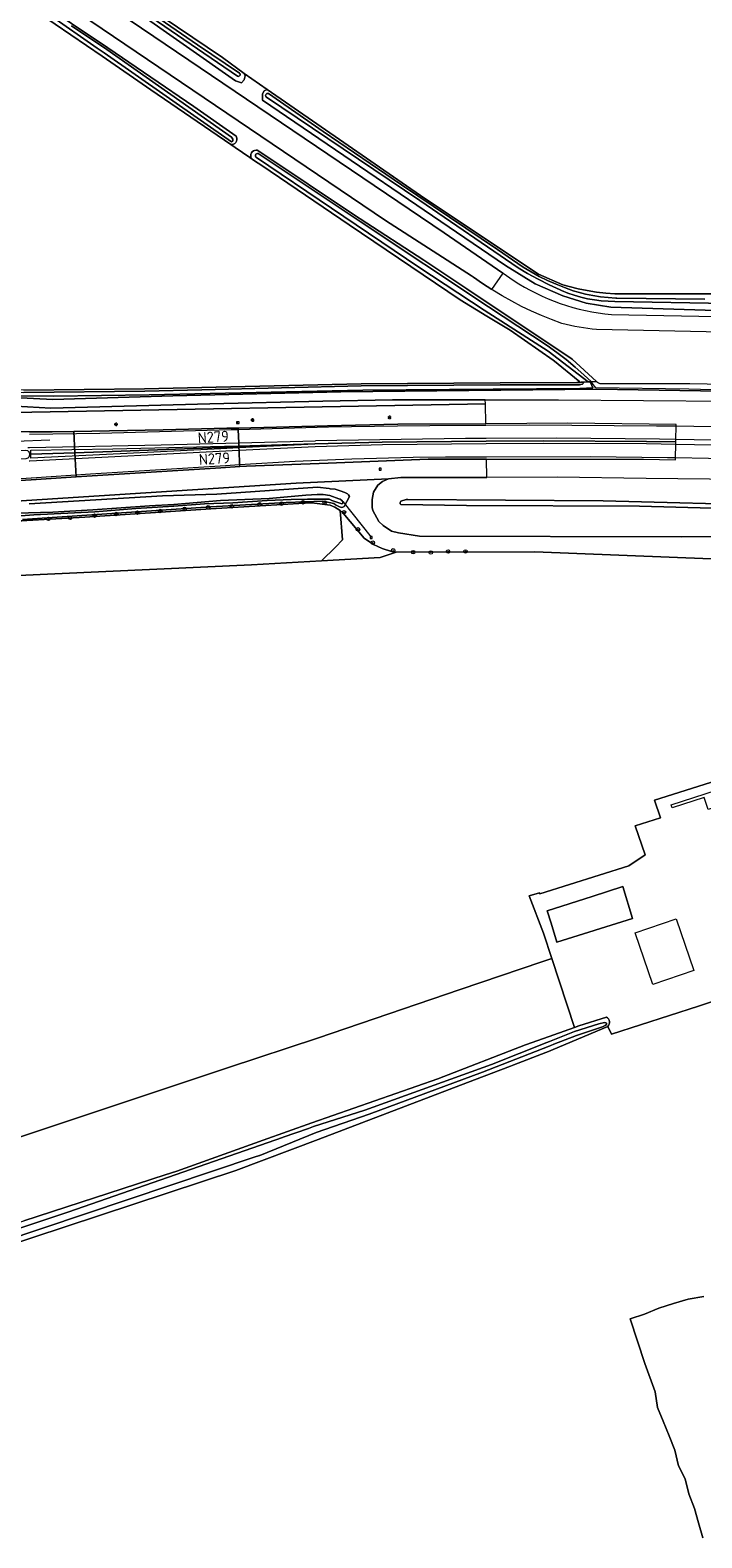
# Model space of a CAD drawing. Header units: metres. Extents: x 168032 to 180145, y 382923 to 399665.
# Tile 205 of 256: x 171215 to 171368, y 395660 to 396004. Entities that reach past the tile are written whole.
import ezdxf
from ezdxf.enums import TextEntityAlignment as Align

# ---------------------------------------------------------------- set-up
doc = ezdxf.new("R2010")
doc.units = ezdxf.units.M
doc.layers.get('0').update_dxf_attribs({"color": 8, "lineweight": 18})
for name, color, linetype, lineweight in [('B-WE-GR-BEPLANTING_CULTUUR_BOSPLANTSOEN-GV', 8, 'Continuous', 18), ('B-WE-GR-BOOM-S', 8, 'Continuous', 18), ('B-WE-GR-BOUWLAND-GV', 8, 'Continuous', 18), ('B-WE-GR-GRAS-GV', 8, 'Continuous', 18), ('B-WE-GR-HOUTWAL-GV', 8, 'Continuous', 18), ('B-WE-IE-MEUBILAIR_WEGMEUBILAIR-S', 8, 'Continuous', 25), ('B-WE-IE-MEUBILAIR_WEGMEUBILAIR_PAAL-S', 8, 'Continuous', 18), ('B-WE-IE-TERREINAFSCHEIDING_KUNSTMATIG_HEKWERK_RASTER-G', 8, 'IE-TERREINAFSCHEIDING-KUNSTMATIG', 18), ('B-WE-KL-ET_LS_OV_LICHTMAST-S', 8, 'Continuous', 18), ('B-WE-KW-KUNSTWERK_DUIKER-G', 8, 'Continuous', 18), ('B-WE-OG-BEBOUWING-GV', 8, 'Continuous', 18), ('B-WE-OG-TERREIN_ERF-GV', 8, 'Continuous', 18), ('B-WE-OG-TOPOGRAFIE-T18', 8, 'Continuous', 18), ('B-WE-OG-WATER_SLOOT-GV', 8, 'Continuous', 18), ('B-WE-OG-WEG-GV', 8, 'Continuous', 18), ('B-WE-RI-GWA_RIOOLPUT-S', 8, 'Continuous', 18), ('B-WE-VH-VERHARDING_ASFALT-GV', 8, 'Continuous', 18), ('B-WE-VH-VERHARDING_BETON-GV', 8, 'Continuous', 18), ('B-WE-VW-MARKERING_PICTOGRAM-G', 8, 'Continuous', 18)]:
    doc.layers.add(name, color=color, linetype=linetype, lineweight=lineweight)
doc.styles.add('NLCS-ISO', font='NLCS-ISO.ttf')
doc.styles.add('NLCS-ISO-M200-T18', font='NLCS-ISO.ttf', dxfattribs={"height": 0.36})
doc.linetypes.add('IE-TERREINAFSCHEIDING-KUNSTMATIG', pattern='A,4,[82,NLCS.SHX,S=0.75,R=90,X=0,Y=0],4,-2', length=10)

# ---------------------------------------------------------------- blocks, each defined once
blk = doc.blocks.new('SIE-WEG_VERKEERSBORD-SO')
at = {"color": 0, "linetype": 'ByBlock', "lineweight": 18}
blk.add_lwpolyline([(-1.125, -1.125), (1.125, -1.125), (1.125, 1.125), (-1.125, 1.125)], close=True, dxfattribs=at)
at = {"color": 0, "linetype": 'ByBlock', "lineweight": 18, "style": 'NLCS-ISO'}
blk.add_text('vb', height=1.5, dxfattribs=at).set_placement((0, 0), align=Align.MIDDLE_CENTER)
blk = doc.blocks.new('SKL-ET_OV_LICHTMAST-SO')
at = {"color": 0, "linetype": 'ByBlock', "lineweight": 18}
for points in [[(-1.2, 0), (-2, 0)], [(-1.4, 1.4), (-0.9, 0.9)], [(0, 2), (0, 1.2)], [(0.9, 0.9), (1.4, 1.4)], [(2, 0), (1.2, 0)], [(-1.4, -1.4), (-0.9, -0.9)], [(0, -1.2), (0, -2)], [(0.9, -0.9), (1.4, -1.4)]]:
    blk.add_lwpolyline(points, dxfattribs=at)
blk.add_circle((0, 0), 1, dxfattribs=at)
blk = doc.blocks.new('SIE-WEG_PAAL_HECTOMETERPAAL-SO')
at = {"color": 0, "linetype": 'ByBlock', "lineweight": 18}
blk.add_lwpolyline([(-1.44375, -0.94375), (1.44375, -0.94375), (1.44375, 0.94375), (-1.44375, 0.94375)], close=True, dxfattribs=at)
at = {"color": 0, "linetype": 'ByBlock', "lineweight": 18, "style": 'NLCS-ISO'}
blk.add_text('hm', height=1.5, dxfattribs=at).set_placement((0, 0), align=Align.MIDDLE_CENTER)
at = {"style": 'NLCS-ISO'}
blk.add_attdef('WAARDE', (2.13125, -1.69375), '', height=1.5, dxfattribs=at)
blk = doc.blocks.new('SRI-PUT_INSPECTIEPUT_RIOOLPUT-SO')
at = {"color": 0, "linetype": 'ByBlock', "lineweight": 18}
blk.add_lwpolyline([(-1.1, -1.1), (1.1, -1.1), (1.1, 1.1), (-1.1, 1.1)], close=True, dxfattribs=at)
at = {"color": 0, "linetype": 'ByBlock', "lineweight": 18, "style": 'NLCS-ISO'}
blk.add_text('r', height=1.5, dxfattribs=at).set_placement((0, 0.3), align=Align.MIDDLE_CENTER)
blk = doc.blocks.new('SGR-BOOM_01-SO')
at = {"linetype": 'ByBlock', "lineweight": 18}
h = blk.add_hatch(color=0, dxfattribs=at)
h.dxf.hatch_style = 1
edge = h.paths.add_edge_path()
edge.add_arc((0, 0), 0.25, 0, 360)
at = {"color": 0, "linetype": 'ByBlock', "lineweight": 18}
for radius in [2, 0.25]:
    blk.add_circle((0, 0), radius, dxfattribs=at)

msp = doc.modelspace()

# ---------------------------------------------------------------- linework, layer by layer
at = {"layer": 'B-WE-GR-BEPLANTING_CULTUUR_BOSPLANTSOEN-GV', "flags": 128}
for points in [[(171336.176, 395936.655), (171333.826, 395937.519), (171331.505, 395938.457), (171329.214, 395939.469), (171326.957, 395940.554), (171324.736, 395941.71), (171322.553, 395942.936), (171320.411, 395944.232), (171320.168, 395944.385), (171318.073, 395945.756), (171316.023, 395947.193), (171315.568, 395947.525), (171295.884, 395960.105), (171210.515, 396017.896)], [(171215.951, 396010.735), (171232.522, 395999.535), (171252.118, 395986.136), (171261.803, 395979.37), (171261.886, 395979.185), (171261.955, 395978.872), (171261.946, 395978.551), (171261.857, 395978.242), (171261.696, 395977.964), (171261.471, 395977.735), (171261.196, 395977.569), (171260.889, 395977.475), (171260.568, 395977.459), (171261.582, 395976.767), (171264.896, 395974.502), (171265.439, 395974.132), (171265.26, 395974.388), (171265.152, 395974.682), (171265.121, 395974.993), (171265.17, 395975.302), (171265.296, 395975.588), (171265.49, 395975.834), (171265.74, 395976.022), (171266.029, 395976.141), (171266.339, 395976.184), (171266.649, 395976.146), (171266.753, 395976.115), (171289.77, 395960.751), (171290.157, 395960.491), (171304.688, 395951.051), (171314.455, 395944.574), (171338.502, 395928.491), (171344.087, 395923.435), (171344.278, 395923.265), (171344.524, 395923.1), (171344.869, 395922.985), (171365.415, 395922.935), (171377.212, 395922.704)], [(171629.546, 395913.761), (171602.008, 395917.456), (171577.328, 395920.633), (171543.735, 395924.267), (171512.045, 395927.338), (171478.142, 395929.993), (171460.607, 395931.168), (171437.277, 395932.463), (171412.887, 395933.605), (171387.027, 395934.37), (171344.072, 395935.243)]]:
    msp.add_lwpolyline(points, dxfattribs=at)
at = {"layer": 'B-WE-GR-BEPLANTING_CULTUUR_BOSPLANTSOEN-GV'}
msp.add_lwpolyline([(171344.072, 395935.243, -0.0364851), (171336.176, 395936.655)], format="xyb", dxfattribs=at)
at = {"layer": 'B-WE-GR-BOUWLAND-GV', "flags": 128}
for points in [[(171234.634, 396013.592), (171258.67, 395997.306), (171263.609, 395993.637), (171268.883, 395989.984), (171304.895, 395965.186), (171330.84, 395947.857), (171336.413, 395945.445), (171337.802, 395945.068), (171339.874, 395944.575), (171341.963, 395944.16), (171344.065, 395943.824), (171346.18, 395943.567), (171348.302, 395943.389), (171349.53, 395943.417), (171350.826, 395943.415), (171375.838, 395943.383)], [(171213.332, 395921.414), (171240.91, 395921.734), (171253.963, 395922.028), (171290.37, 395922.891), (171322.081, 395923.133), (171339.602, 395923.143), (171340.18, 395923.158), (171340.393, 395923.196), (171340.198, 395923.387), (171339.906, 395923.672), (171334.527, 395928.027), (171334.199, 395928.293), (171324.329, 395935.085), (171319.026, 395938.315), (171312.945, 395942.018), (171287.609, 395959.165), (171267.672, 395972.657), (171265.974, 395973.766), (171265.439, 395974.132), (171264.896, 395974.502), (171261.582, 395976.767), (171260.568, 395977.459), (171242.326, 395989.922), (171231.216, 395997.642), (171216.88, 396007.375)], [(171374.746, 395783.321), (171367.375, 395780.93), (171347.53, 395774.492), (171346.653, 395776.263), (171332.736, 395770.435), (171332.516, 395770.343), (171325.233, 395767.546), (171324.438, 395767.241), (171316.199, 395764.077), (171280.493, 395750.519), (171261.748, 395743.403), (171199.61, 395722.95)], [(171368.385, 395659.62), (171367.38, 395663.075), (171366.432, 395666.336), (171365.15, 395669.625), (171364.339, 395673.092), (171362.778, 395676.074), (171361.97, 395679.631), (171360.668, 395682.856), (171359.318, 395686.201), (171358.036, 395689.378), (171357.451, 395692.945), (171355.114, 395699.382), (171351.759, 395709.546), (171355.06, 395710.666), (171358.293, 395712.031), (171361.654, 395713.059), (171364.999, 395714.083), (171368.567, 395714.698)]]:
    msp.add_lwpolyline(points, dxfattribs=at)
at = {"layer": 'B-WE-GR-GRAS-GV', "flags": 128}
for points in [[(171285.524, 395894.01), (171286.094, 395887.273), (171284.479, 395885.595), (171281.296, 395882.484), (171294.688, 395883.245), (171298.362, 395884.443), (171297.299, 395884.592), (171295.167, 395885.293), (171293.139, 395886.209), (171291.049, 395887.676), (171286.214, 395893.359)], [(171339.09, 395776.066), (171333.874, 395791.79), (171331.568, 395791.025), (171312.983, 395784.706), (171280.401, 395773.644), (171260.064, 395766.884), (171198.302, 395746.356), (171189.269, 395743.562), (171187.984, 395733.027), (171187.527, 395728.751), (171187.145, 395725.174), (171186.986, 395723.682), (171187.357, 395723.78), (171194.742, 395725.587), (171213.294, 395731.951), (171245.625, 395742.422), (171248.245, 395743.292), (171267.948, 395750.302), (171279.102, 395754.271), (171307.846, 395764.309), (171327.849, 395772.053), (171332.012, 395773.539)]]:
    msp.add_lwpolyline(points, close=True, dxfattribs=at)
for points in [[(171370.294, 395882.96), (171329.977, 395884.541), (171298.362, 395884.443), (171294.688, 395883.245), (171281.296, 395882.484), (171265.346, 395881.578), (171210.439, 395879.061)], [(171198.302, 395746.356), (171260.064, 395766.884), (171280.401, 395773.644), (171312.983, 395784.706), (171331.568, 395791.025), (171333.874, 395791.79), (171331.952, 395797.585), (171328.728, 395806.072), (171331.047, 395806.757), (171331.139, 395806.507), (171351.452, 395812.902), (171355.162, 395815.441), (171352.889, 395822.065), (171358.67, 395823.905), (171357.335, 395827.904), (171378.806, 395834.693)]]:
    msp.add_lwpolyline(points, dxfattribs=at)
at = {"layer": 'B-WE-GR-HOUTWAL-GV', "flags": 128}
msp.add_lwpolyline([(171281.296, 395882.484), (171284.479, 395885.595), (171286.094, 395887.273), (171285.524, 395894.01), (171284.308, 395894.737), (171283.278, 395895.22), (171279.085, 395895.734), (171276.088, 395895.613), (171256.059, 395894.39), (171227.26, 395892.486), (171212.684, 395891.644), (171212.385, 395891.406), (171212.422, 395891.405), (171210.439, 395879.061), (171265.346, 395881.578)], close=True, dxfattribs=at)
at = {"layer": 'B-WE-IE-TERREINAFSCHEIDING_KUNSTMATIG_HEKWERK_RASTER-G', "flags": 128}
msp.add_lwpolyline([(171212.385, 395891.406), (171212.684, 395891.644), (171227.26, 395892.486), (171256.059, 395894.39), (171276.088, 395895.613), (171279.085, 395895.734), (171282.097, 395895.435), (171283.278, 395895.22), (171284.308, 395894.737), (171285.524, 395894.01), (171286.214, 395893.359), (171291.049, 395887.676), (171293.139, 395886.209), (171295.167, 395885.293), (171297.299, 395884.592), (171298.362, 395884.443), (171329.977, 395884.541), (171370.294, 395882.96), (171389.484, 395881.974)], dxfattribs=at)
at = {"layer": 'B-WE-KW-KUNSTWERK_DUIKER-G', "flags": 128}
msp.add_lwpolyline([(171286.165, 395896.059), (171292.593, 395887.868)], dxfattribs=at)
at = {"layer": 'B-WE-OG-BEBOUWING-GV', "flags": 128}
msp.add_lwpolyline([(171350.066, 395808.18), (171343.091, 395805.898), (171332.847, 395802.631), (171333.73, 395799.842), (171335.035, 395795.487), (171352.289, 395800.898)], close=True, dxfattribs=at)
at = {"layer": 'B-WE-OG-TERREIN_ERF-GV', "flags": 128}
for points in [[(171370.538, 395829.142), (171371.442, 395826.368), (171369.578, 395825.76), (171368.674, 395828.534), (171361.352, 395826.146), (171361.158, 395826.804), (171387.244, 395835.311), (171401.957, 395839.919), (171402.138, 395839.257), (171387.453, 395834.658)], [(171350.066, 395808.18), (171352.289, 395800.898), (171335.035, 395795.487), (171333.73, 395799.842), (171332.847, 395802.631), (171343.091, 395805.898)], [(171362.292, 395800.827), (171366.317, 395789.034), (171356.943, 395785.834), (171352.918, 395797.627)]]:
    msp.add_lwpolyline(points, close=True, dxfattribs=at)
for points in [[(171378.806, 395834.693), (171357.335, 395827.904), (171358.67, 395823.905), (171352.889, 395822.065), (171355.162, 395815.441), (171351.452, 395812.902), (171331.139, 395806.507), (171331.047, 395806.757), (171328.728, 395806.072), (171331.952, 395797.585), (171333.874, 395791.79), (171339.09, 395776.066), (171340.03, 395776.401), (171346.329, 395778.426), (171346.6, 395778.247), (171346.821, 395778.008), (171346.978, 395777.723), (171347.061, 395777.41), (171347.067, 395777.086), (171346.993, 395776.771), (171346.845, 395776.485), (171346.653, 395776.263), (171347.53, 395774.492), (171367.375, 395780.93), (171374.746, 395783.321)], [(171368.567, 395714.698), (171364.999, 395714.083), (171361.654, 395713.059), (171358.293, 395712.031), (171355.06, 395710.666), (171351.759, 395709.546), (171355.114, 395699.382), (171357.451, 395692.945), (171358.036, 395689.378), (171359.318, 395686.201), (171360.668, 395682.856), (171361.97, 395679.631), (171362.778, 395676.074), (171364.339, 395673.092), (171365.15, 395669.625), (171366.432, 395666.336), (171367.38, 395663.075), (171368.385, 395659.62)]]:
    msp.add_lwpolyline(points, dxfattribs=at)
at = {"layer": 'B-WE-OG-WATER_SLOOT-GV', "flags": 128}
for points in [[(171344.207, 396074.432), (171333.389, 396068.623), (171323.153, 396063.127), (171294.89, 396048.045), (171281.054, 396040.387), (171270.018, 396034.278), (171245.879, 396021.413), (171245.424, 396021.187), (171232.85, 396014.927), (171231.654, 396014.195), (171231.463, 396013.247), (171231.714, 396012.548), (171238.517, 396008.227), (171261.643, 395991.964), (171263.055, 395991.57), (171263.667, 395992.21), (171263.871, 395993.141)], [(171263.871, 395993.141), (171263.609, 395993.637), (171258.67, 395997.306), (171234.634, 396013.592), (171234.561, 396013.705), (171234.572, 396013.769), (171234.599, 396013.919), (171265.865, 396030.387), (171291.983, 396044.61), (171317.915, 396058.52), (171329.17, 396064.596), (171341.286, 396071.136), (171344.963, 396073.095)], [(171216.88, 396007.375), (171231.216, 395997.642), (171242.326, 395989.922), (171260.568, 395977.459), (171260.889, 395977.475), (171261.196, 395977.569), (171261.471, 395977.735), (171261.696, 395977.964), (171261.857, 395978.242), (171261.946, 395978.551), (171261.955, 395978.872), (171261.886, 395979.185), (171261.803, 395979.37), (171252.118, 395986.136), (171232.522, 395999.535), (171215.951, 396010.735)], [(171237.151, 396011.19), (171252.96, 396000.243), (171262.594, 395993.762), (171262.705, 395993.616), (171262.743, 395993.437), (171262.703, 395993.258), (171262.591, 395993.113), (171262.428, 395993.029), (171262.245, 395993.021), (171262.097, 395993.077), (171233.302, 396012.833)], [(171233.302, 396012.833), (171262.097, 395993.077), (171262.245, 395993.021), (171262.428, 395993.029), (171262.591, 395993.113), (171262.703, 395993.258), (171262.743, 395993.437), (171262.705, 395993.616), (171262.594, 395993.762), (171252.96, 396000.243), (171237.151, 396011.19)], [(171224.183, 396004.56), (171232.264, 395999.16), (171260.716, 395979.166), (171261.059, 395978.689), (171261.055, 395978.342), (171260.74, 395978.115), (171231.704, 395998.349), (171230.06, 395999.444), (171219.167, 396007.028)], [(171219.167, 396007.028), (171230.06, 395999.444), (171231.704, 395998.349), (171260.74, 395978.115), (171261.055, 395978.342), (171261.059, 395978.689), (171260.716, 395979.166), (171232.264, 395999.16), (171224.183, 396004.56)], [(171375.838, 395943.383), (171350.826, 395943.415), (171349.53, 395943.417), (171348.302, 395943.389), (171346.18, 395943.567), (171344.065, 395943.824), (171341.963, 395944.16), (171339.874, 395944.575), (171337.802, 395945.068), (171336.413, 395945.445), (171330.84, 395947.857), (171304.895, 395965.186), (171268.883, 395989.984), (171268.213, 395989.693), (171267.804, 395989.039), (171267.786, 395987.575), (171323.329, 395949.842), (171330.038, 395945.659), (171336.413, 395942.946), (171341.711, 395941.312), (171347.344, 395940.361), (171402.477, 395938.647)], [(171373.905, 395941.194), (171348.28, 395941.66), (171346.71, 395941.699), (171345.144, 395941.818), (171343.587, 395942.016), (171342.041, 395942.293), (171340.512, 395942.649), (171339.002, 395943.082), (171337.517, 395943.591), (171336.06, 395944.176), (171335.793, 395944.292), (171333.272, 395945.476), (171330.785, 395946.731), (171328.335, 395948.058), (171326.161, 395949.313), (171303.749, 395964.686), (171268.753, 395988.237), (171268.684, 395988.288), (171268.566, 395988.445), (171268.519, 395988.635), (171268.551, 395988.828), (171268.658, 395988.993), (171268.821, 395989.102), (171269.013, 395989.138), (171269.204, 395989.095), (171281.707, 395980.465), (171299.589, 395968.241), (171321.467, 395953.513), (171327.329, 395949.47), (171329.149, 395948.4), (171331.008, 395947.399), (171332.904, 395946.469), (171334.834, 395945.612), (171336.794, 395944.829), (171338.783, 395944.12), (171339.858, 395943.772), (171341.553, 395943.347), (171343.265, 395943), (171344.991, 395942.731), (171346.728, 395942.542), (171348.472, 395942.432), (171348.686, 395942.424), (171368.814, 395942.221)], [(171368.814, 395942.221), (171348.686, 395942.424), (171348.472, 395942.432), (171346.728, 395942.542), (171344.991, 395942.731), (171343.265, 395943), (171341.553, 395943.347), (171339.858, 395943.772), (171338.783, 395944.12), (171336.794, 395944.829), (171334.834, 395945.612), (171332.904, 395946.469), (171331.008, 395947.399), (171329.149, 395948.4), (171327.329, 395949.47), (171321.467, 395953.513), (171299.589, 395968.241), (171281.707, 395980.465), (171269.204, 395989.095), (171269.013, 395989.138), (171268.821, 395989.102), (171268.658, 395988.993), (171268.551, 395988.828), (171268.519, 395988.635), (171268.566, 395988.445), (171268.684, 395988.288), (171268.753, 395988.237), (171303.749, 395964.686), (171326.161, 395949.313), (171328.335, 395948.058), (171330.785, 395946.731), (171333.272, 395945.476), (171335.793, 395944.292), (171336.06, 395944.176), (171337.517, 395943.591), (171339.002, 395943.082), (171340.512, 395942.649), (171342.041, 395942.293), (171343.587, 395942.016), (171345.144, 395941.818), (171346.71, 395941.699), (171348.28, 395941.66), (171373.905, 395941.194)], [(171266.829, 395975.382), (171290.13, 395959.898), (171319.412, 395940.446), (171332.843, 395931.584), (171335.011, 395930.018), (171337.132, 395928.389), (171339.203, 395926.696), (171341.223, 395924.943), (171342.936, 395923.369), (171343.117, 395923.379), (171344.087, 395923.435), (171338.502, 395928.491), (171314.455, 395944.574), (171304.688, 395951.051), (171290.157, 395960.491), (171289.77, 395960.751), (171266.753, 395976.115), (171266.649, 395976.146), (171266.339, 395976.184), (171266.029, 395976.141), (171265.74, 395976.022), (171265.49, 395975.834), (171265.296, 395975.588), (171265.17, 395975.302), (171265.121, 395974.993)], [(171265.121, 395974.993), (171265.152, 395974.682), (171265.26, 395974.388), (171265.439, 395974.132), (171265.974, 395973.766), (171267.672, 395972.657), (171287.609, 395959.165), (171312.945, 395942.018), (171319.026, 395938.315), (171324.329, 395935.085), (171334.199, 395928.293), (171334.527, 395928.027), (171339.906, 395923.672), (171340.198, 395923.387), (171340.393, 395923.196), (171340.612, 395923.236), (171340.995, 395923.258), (171342.169, 395923.325), (171333.049, 395930.325), (171318.445, 395939.694), (171303.487, 395949.484), (171283.558, 395962.935), (171266.439, 395974.485)], [(171266.439, 395974.485), (171283.558, 395962.935), (171303.487, 395949.484), (171318.445, 395939.694), (171333.049, 395930.325), (171342.169, 395923.325), (171342.442, 395923.341), (171342.742, 395923.358), (171342.809, 395923.362), (171342.936, 395923.369), (171341.223, 395924.943), (171339.203, 395926.696), (171337.132, 395928.389), (171335.011, 395930.018), (171332.843, 395931.584), (171319.412, 395940.446), (171290.13, 395959.898), (171266.829, 395975.382)], [(171399.841, 395920.703), (171365.134, 395921.64), (171343.922, 395921.941), (171343.097, 395923.058), (171342.742, 395923.358), (171342.442, 395923.341), (171342.688, 395923.149), (171343.242, 395921.96), (171340.237, 395921.797), (171290.708, 395921.442), (171241.918, 395920.393), (171220.166, 395920.038), (171211.217, 395920.17), (171210.05, 395921.211), (171209.867, 395921.773), (171209.712, 395921.789), (171209.875, 395921.283), (171211.132, 395919.77), (171219.988, 395919.307), (171247.319, 395920.131), (171285.693, 395921.07), (171344.117, 395921.678), (171367.822, 395921.248), (171404.473, 395920.183)], [(171404.473, 395920.183), (171367.822, 395921.248), (171344.117, 395921.678), (171285.693, 395921.07), (171247.319, 395920.131), (171219.988, 395919.307), (171211.132, 395919.77)], [(171211.217, 395920.17), (171220.166, 395920.038), (171241.918, 395920.393), (171290.708, 395921.442), (171340.237, 395921.797), (171343.242, 395921.96), (171342.688, 395923.149), (171342.442, 395923.341), (171342.169, 395923.325), (171340.995, 395923.258), (171341.084, 395923.041), (171340.907, 395922.781), (171340.231, 395922.659), (171339.609, 395922.643), (171322.083, 395922.633), (171290.378, 395922.391), (171253.974, 395921.528), (171240.919, 395921.234), (171213.309, 395920.914)], [(171211.505, 395917.79), (171219.498, 395917.307), (171255.78, 395918.317), (171281.6, 395918.888), (171297.519, 395919.24), (171318.691, 395919.231), (171335.366, 395919.223), (171374.186, 395918.934)], [(171211.597, 395893.364), (171219.984, 395893.586), (171229.098, 395894.137), (171241.994, 395895.039), (171247.54, 395895.379), (171258.266, 395896.24), (171269.38, 395896.731), (171277.678, 395897.466), (171280.315, 395897.594), (171281.638, 395897.623), (171283.18, 395897.402), (171285.247, 395896.643), (171285.517, 395896.598), (171285.926, 395896.289), (171286.154, 395895.985), (171286.193, 395895.686), (171285.954, 395895.468), (171285.445, 395895.647), (171284.577, 395895.975), (171283.625, 395896.286), (171283.027, 395896.584), (171278.101, 395896.546), (171274.381, 395896.457), (171268.884, 395896.232), (171261.03, 395895.717), (171254.599, 395895.491), (171247.572, 395894.985), (171238.9, 395894.464), (171229.571, 395893.675), (171215.593, 395892.987), (171212.615, 395892.801)], [(171212.615, 395892.801), (171215.593, 395892.987), (171229.571, 395893.675), (171238.9, 395894.464), (171247.572, 395894.985), (171254.599, 395895.491), (171261.03, 395895.717), (171268.884, 395896.232), (171274.381, 395896.457), (171278.101, 395896.546), (171283.027, 395896.584), (171283.625, 395896.286), (171284.577, 395895.975), (171285.445, 395895.647), (171285.954, 395895.468), (171286.193, 395895.686), (171286.154, 395895.985), (171285.926, 395896.289), (171285.517, 395896.598), (171285.247, 395896.643), (171283.18, 395897.402), (171281.638, 395897.623), (171280.315, 395897.594), (171277.678, 395897.466), (171269.38, 395896.731), (171258.266, 395896.24), (171247.54, 395895.379), (171241.994, 395895.039), (171229.098, 395894.137), (171219.984, 395893.586), (171211.597, 395893.364)], [(171213.057, 395891.951), (171256.041, 395894.809), (171273.213, 395895.822), (171281.569, 395896.136), (171284.091, 395895.542), (171284.502, 395895.271), (171285.409, 395894.845), (171285.883, 395894.699), (171286.124, 395894.719), (171286.464, 395894.927), (171287.089, 395896.037), (171287.696, 395897.209), (171287.469, 395897.553), (171287.192, 395897.789), (171286.644, 395898.063), (171285.582, 395898.441), (171284.42, 395898.827), (171283.275, 395898.949), (171283.066, 395898.972), (171280.411, 395899.267), (171257.37, 395897.734), (171244.954, 395897.299), (171214.534, 395895.49)], [(171196.62, 395725.034), (171223.57, 395733.996), (171272.377, 395750.941), (171272.545, 395750.999), (171278.311, 395753.001), (171279.497, 395753.449), (171291.211, 395757.155), (171320.127, 395767.602), (171332.703, 395772.592), (171333.335, 395772.843), (171334.085, 395773.14), (171339.084, 395775.124), (171344.584, 395776.907), (171345.877, 395777.208), (171346.173, 395777.139), (171346.332, 395777.027), (171346.336, 395776.744), (171346.028, 395776.467), (171345.425, 395776.166), (171339.486, 395774.23), (171334.348, 395772.229), (171333.634, 395771.951), (171333.274, 395771.81), (171318.066, 395765.888), (171292.162, 395756.285), (171280.081, 395752.115), (171267.243, 395746.875), (171267.124, 395746.836), (171266.916, 395746.766), (171266.177, 395746.518), (171198.368, 395723.816)], [(171198.368, 395723.816), (171266.177, 395746.518), (171266.916, 395746.766), (171267.124, 395746.836), (171267.243, 395746.875), (171280.081, 395752.115), (171292.162, 395756.285), (171318.066, 395765.888), (171333.274, 395771.81), (171333.634, 395771.951), (171334.348, 395772.229), (171339.486, 395774.23), (171345.425, 395776.166), (171346.028, 395776.467), (171346.336, 395776.744), (171346.332, 395777.027), (171346.173, 395777.139), (171345.877, 395777.208), (171344.584, 395776.907), (171339.084, 395775.124), (171334.085, 395773.14), (171333.335, 395772.843), (171332.703, 395772.592), (171320.127, 395767.602), (171291.211, 395757.155), (171279.497, 395753.449), (171278.311, 395753.001), (171272.545, 395750.999), (171272.377, 395750.941), (171223.57, 395733.996), (171196.62, 395725.034)], [(171199.61, 395722.95), (171261.748, 395743.403), (171280.493, 395750.519), (171316.199, 395764.077), (171324.438, 395767.241), (171325.233, 395767.546), (171332.516, 395770.343), (171332.736, 395770.435), (171346.653, 395776.263), (171346.845, 395776.485), (171346.993, 395776.771), (171347.067, 395777.086), (171347.061, 395777.41), (171346.978, 395777.723), (171346.821, 395778.008), (171346.6, 395778.247), (171346.329, 395778.426), (171340.03, 395776.401), (171339.09, 395776.066), (171332.012, 395773.539), (171327.849, 395772.053), (171307.846, 395764.309), (171279.102, 395754.271), (171267.948, 395750.302), (171248.245, 395743.292), (171245.625, 395742.422), (171213.294, 395731.951)]]:
    msp.add_lwpolyline(points, dxfattribs=at)
at = {"layer": 'B-WE-OG-WATER_SLOOT-GV'}
for points in [[(171266.439, 395974.485, -0.8896498), (171266.829, 395975.382)], [(171266.829, 395975.382, 0.8896498), (171266.439, 395974.485)]]:
    msp.add_lwpolyline(points, format="xyb", dxfattribs=at)
at = {"layer": 'B-WE-OG-WEG-GV', "flags": 128}
for points in [[(171209.677, 396024.436), (171212.748, 396022.691), (171219.03, 396018.38), (171309.271, 395957.33), (171322.692, 395948.155), (171322.767, 395948.104), (171325.089, 395946.516)], [(171268.883, 395989.984), (171263.609, 395993.637), (171263.871, 395993.141), (171263.667, 395992.21), (171263.055, 395991.57), (171261.643, 395991.964), (171238.517, 396008.227)], [(171347.469, 395938.684), (171387.386, 395937.894), (171436.94, 395936.04), (171460.101, 395934.75), (171488.514, 395932.785), (171502.077, 395931.658), (171502.76, 395937.025), (171502.652, 395937.04), (171502.194, 395933.828), (171502.082, 395933.356), (171498.824, 395933.627), (171459.386, 395935.97), (171402.477, 395938.647), (171347.344, 395940.361), (171341.711, 395941.312), (171336.413, 395942.946), (171330.038, 395945.659), (171323.329, 395949.842), (171267.786, 395987.575), (171267.804, 395989.039), (171268.213, 395989.693), (171268.883, 395989.984)], [(171211.056, 395916.312), (171318.708, 395918.35), (171318.691, 395919.231), (171297.519, 395919.24), (171281.6, 395918.888), (171255.78, 395918.317), (171219.498, 395917.307), (171211.505, 395917.79)], [(171214.628, 395911.894), (171219.774, 395911.894), (171224.718, 395911.983), (171245.115, 395912.349), (171259.661, 395912.733), (171262.261, 395912.792), (171282.678, 395913.301), (171298.756, 395913.695), (171318.801, 395913.745), (171318.708, 395918.35), (171211.056, 395916.312)], [(171206.805, 395895.791), (171275.513, 395900.248), (171296.559, 395901.228), (171299.44, 395901.471), (171319.046, 395901.543), (171318.963, 395905.712), (171305.607, 395905.713), (171282.779, 395904.815), (171264.201, 395904.083), (171262.622, 395903.986), (171258.335, 395903.72), (171225.289, 395901.656), (171215.004, 395900.992), (171209.907, 395900.663)], [(171394.448, 395888.201), (171363.389, 395887.962), (171303.648, 395888.124), (171298.854, 395888.894), (171297.285, 395889.286), (171295.337, 395890.562), (171294.367, 395891.497), (171292.998, 395893.988), (171292.876, 395894.66), (171292.857, 395896.469), (171293.199, 395898.17), (171294.17, 395899.733), (171295.226, 395900.563), (171296.559, 395901.228), (171275.513, 395900.248), (171206.805, 395895.791)], [(171377.144, 395901.046), (171355.455, 395901.313), (171335.134, 395901.603), (171319.046, 395901.543), (171299.44, 395901.471), (171296.559, 395901.228), (171295.226, 395900.563), (171294.17, 395899.733), (171293.199, 395898.17), (171292.857, 395896.469), (171292.876, 395894.66), (171292.998, 395893.988), (171294.367, 395891.497), (171295.337, 395890.562), (171297.285, 395889.286), (171298.854, 395888.894), (171303.648, 395888.124), (171363.389, 395887.962), (171394.448, 395888.201)], [(171214.534, 395895.49), (171244.954, 395897.299), (171257.37, 395897.734), (171280.411, 395899.267), (171283.066, 395898.972), (171283.275, 395898.949), (171284.42, 395898.827), (171285.582, 395898.441), (171286.644, 395898.063), (171287.192, 395897.789), (171287.469, 395897.553), (171287.696, 395897.209), (171287.089, 395896.037), (171286.464, 395894.927), (171286.124, 395894.719), (171285.883, 395894.699), (171285.409, 395894.845), (171284.502, 395895.271), (171284.091, 395895.542), (171281.569, 395896.136), (171273.213, 395895.822), (171256.041, 395894.809), (171213.057, 395891.951)], [(171212.684, 395891.644), (171227.26, 395892.486), (171256.059, 395894.39), (171276.088, 395895.613), (171279.085, 395895.734), (171283.278, 395895.22), (171284.308, 395894.737), (171285.524, 395894.01), (171286.214, 395893.359), (171291.049, 395887.676), (171293.139, 395886.209), (171295.167, 395885.293), (171297.299, 395884.592), (171298.362, 395884.443), (171329.977, 395884.541), (171370.294, 395882.96)]]:
    msp.add_lwpolyline(points, dxfattribs=at)
at = {"layer": 'B-WE-OG-WEG-GV'}
msp.add_lwpolyline([(171325.089, 395946.516, 0.1241262), (171347.469, 395938.684)], format="xyb", dxfattribs=at)
at = {"layer": 'B-WE-OG-WEG-GV', "flags": 128}
for points in [[(171211.015, 395921.654), (171211.065, 395921.568), (171211.662, 395921.145), (171212.52, 395920.996), (171213.309, 395920.914), (171240.919, 395921.234), (171253.974, 395921.528), (171290.378, 395922.391), (171322.083, 395922.633), (171339.609, 395922.643), (171340.231, 395922.659), (171340.907, 395922.781), (171341.084, 395923.041), (171340.995, 395923.258), (171340.612, 395923.236), (171340.393, 395923.196), (171340.18, 395923.158), (171339.602, 395923.143), (171322.081, 395923.133), (171290.37, 395922.891), (171253.963, 395922.028), (171240.91, 395921.734), (171213.332, 395921.414), (171211.159, 395921.639)], [(171539.894, 395884.997), (171501.513, 395889.047), (171466.429, 395891.407), (171426.574, 395893.893), (171386.507, 395895.152), (171345.627, 395896.19), (171301.036, 395896.493), (171300.598, 395896.476), (171299.411, 395896.094), (171299.254, 395895.797), (171299.252, 395895.539), (171299.436, 395895.329), (171314.395, 395895.117), (171353.872, 395894.974), (171395.361, 395893.832), (171430.676, 395892.626), (171471.882, 395890.154), (171510.785, 395887.232), (171541.882, 395883.843), (171542.406, 395883.849), (171542.673, 395884.021), (171542.752, 395884.3), (171542.62, 395884.483), (171542.345, 395884.61)], [(171539.894, 395884.997), (171542.345, 395884.61), (171542.62, 395884.483), (171542.752, 395884.3), (171542.673, 395884.021), (171542.406, 395883.849), (171541.882, 395883.843), (171510.785, 395887.232), (171471.882, 395890.154), (171430.676, 395892.626), (171395.361, 395893.832), (171353.872, 395894.974), (171314.395, 395895.117), (171299.436, 395895.329), (171299.252, 395895.539), (171299.254, 395895.797), (171299.411, 395896.094), (171300.598, 395896.476), (171301.036, 395896.493), (171345.627, 395896.19), (171386.507, 395895.152), (171426.574, 395893.893), (171466.429, 395891.407), (171501.513, 395889.047)]]:
    msp.add_lwpolyline(points, close=True, dxfattribs=at)
at = {"layer": 'B-WE-VH-VERHARDING_ASFALT-GV', "flags": 128}
msp.add_lwpolyline([(171210.515, 396017.896), (171295.884, 395960.105), (171315.568, 395947.525), (171316.023, 395947.193), (171318.073, 395945.756), (171320.168, 395944.385), (171322.767, 395948.104), (171322.692, 395948.155), (171309.271, 395957.33), (171219.03, 396018.38)], dxfattribs=at)
for points in [[(171224.718, 395911.983), (171219.774, 395911.894), (171214.628, 395911.894), (171209.556, 395911.894), (171209.726, 395907.668), (171213.741, 395907.71), (171214.147, 395907.635), (171214.378, 395907.427), (171214.563, 395907.188), (171214.623, 395906.949), (171214.628, 395906.816), (171214.922, 395906.825), (171224.986, 395907.138)], [(171224.986, 395907.138), (171214.922, 395906.825), (171214.628, 395906.816), (171214.631, 395906.722), (171214.569, 395906.384), (171214.441, 395906.136), (171214.213, 395905.915), (171214.025, 395905.83), (171213.787, 395905.75), (171209.887, 395905.568), (171209.907, 395900.663), (171215.004, 395900.992), (171225.289, 395901.656)]]:
    msp.add_lwpolyline(points, close=True, dxfattribs=at)
at = {"layer": 'B-WE-VH-VERHARDING_BETON-GV', "flags": 128}
for points in [[(171262.261, 395912.792), (171259.661, 395912.733), (171245.115, 395912.349), (171224.718, 395911.983), (171224.986, 395907.138), (171233.501, 395907.403), (171262.436, 395908.528), (171262.426, 395908.758), (171262.398, 395909.437), (171262.278, 395912.381)], [(171362.247, 395913.185), (171362.254, 395913.589), (171337.502, 395913.879), (171318.801, 395913.745), (171298.756, 395913.695), (171282.678, 395913.301), (171262.261, 395912.792), (171262.278, 395912.381), (171262.398, 395909.437), (171262.426, 395908.758), (171262.436, 395908.528), (171279.772, 395909.201), (171295.171, 395909.594), (171318.881, 395909.779), (171332.01, 395909.881), (171355.477, 395909.757), (171362.18, 395909.63), (171362.19, 395910.202)], [(171262.436, 395908.528), (171233.501, 395907.403), (171224.986, 395907.138), (171225.289, 395901.656), (171258.335, 395903.72), (171262.622, 395903.986), (171262.603, 395904.444), (171262.471, 395907.655), (171262.447, 395908.26)], [(171362.18, 395909.63), (171355.477, 395909.757), (171332.01, 395909.881), (171318.881, 395909.779), (171295.171, 395909.594), (171279.772, 395909.201), (171262.436, 395908.528), (171262.447, 395908.26), (171262.471, 395907.655), (171262.603, 395904.444), (171262.622, 395903.986), (171264.201, 395904.083), (171282.779, 395904.815), (171305.607, 395905.713), (171318.963, 395905.712), (171354.806, 395905.708), (171362.103, 395905.545), (171362.112, 395906.038), (171362.168, 395909.03)]]:
    msp.add_lwpolyline(points, close=True, dxfattribs=at)
at = {"layer": 'B-WE-VW-MARKERING_PICTOGRAM-G', "flags": 128}
for points in [[(171374.367, 395913), (171362.247, 395913.185), (171357.768, 395913.253), (171328.804, 395913.443), (171318.808, 395913.386), (171306.047, 395913.312), (171298.639, 395913.246), (171282.874, 395912.962), (171262.278, 395912.381), (171260.636, 395912.346), (171230.662, 395911.545), (171214.628, 395911.352)], [(171219.268, 395910.009), (171211.448, 395909.7)], [(171214.214, 395908.321), (171214.628, 395908.329), (171244.672, 395908.93), (171262.398, 395909.437), (171262.465, 395909.439), (171279.891, 395909.863)], [(171279.868, 395908.475), (171262.471, 395907.655), (171262.424, 395907.653), (171214.731, 395905.222), (171214.565, 395905.213)], [(171379.152, 395908.708), (171362.168, 395909.03), (171355.469, 395909.157), (171332.011, 395909.281), (171318.893, 395909.179), (171295.183, 395908.994), (171279.868, 395908.475)], [(171378.933, 395909.897), (171362.19, 395910.202), (171358.439, 395910.27), (171334.966, 395910.454), (171318.868, 395910.412), (171314.18, 395910.399), (171279.891, 395909.863)], [(171205.642, 395900.812), (171214.977, 395901.406), (171215.079, 395901.413), (171228.551, 395902.312), (171251.973, 395903.804), (171259.344, 395904.239), (171262.603, 395904.444), (171275.248, 395905.241), (171288.207, 395905.8), (171302.256, 395906.173), (171309.621, 395906.207), (171318.952, 395906.23), (171342.738, 395906.288), (171360.305, 395906.073), (171362.112, 395906.038), (171384.739, 395905.602)]]:
    msp.add_lwpolyline(points, dxfattribs=at)
msp.add_lwpolyline([(171214.922, 395906.825), (171214.944, 395907.734), (171233.678, 395908.013), (171262.372, 395908.757), (171262.426, 395908.758), (171279.772, 395909.273), (171279.772, 395909.128), (171262.447, 395908.26), (171258.3, 395908.052), (171235.29, 395906.912), (171214.901, 395905.916)], close=True, dxfattribs=at)

# ---------------------------------------------------------------- block references
at = {"layer": 'B-WE-GR-BOOM-S', "xscale": 0.2, "yscale": 0.2, "zscale": 0.2}
for p in [(171234.435, 395893.178), (171239.251, 395893.497), (171244.487, 395893.853), (171250.034, 395894.345), (171255.418, 395894.683), (171260.814, 395894.916), (171267.184, 395895.375), (171272.152, 395895.525), (171277.05, 395895.86), (171282.022, 395895.791), (171286.437, 395893.57), (171218.944, 395892.065), (171223.887, 395892.311), (171229.495, 395892.811), (171289.611, 395889.676), (171293.013, 395886.628), (171297.656, 395884.886), (171302.227, 395884.466), (171306.254, 395884.413), (171310.18, 395884.621), (171314.182, 395884.645)]:
    msp.add_blockref('SGR-BOOM_01-SO', p, dxfattribs=at)
at = {"layer": 'B-WE-IE-MEUBILAIR_WEGMEUBILAIR-S', "xscale": 0.2, "yscale": 0.2, "zscale": 0.2}
msp.add_blockref('SIE-WEG_VERKEERSBORD-SO', (171294.674, 395903.424), dxfattribs=at)
at = {"layer": 'B-WE-IE-MEUBILAIR_WEGMEUBILAIR_PAAL-S', "xscale": 0.2, "yscale": 0.2, "zscale": 0.2}
msp.add_blockref('SIE-WEG_PAAL_HECTOMETERPAAL-SO', (171262.185, 395914.033), dxfattribs=at)
at = {"layer": 'B-WE-KL-ET_LS_OV_LICHTMAST-S', "xscale": 0.2, "yscale": 0.2, "zscale": 0.2}
for p in [(171234.38, 395913.633), (171265.524, 395914.611), (171296.808, 395915.241)]:
    msp.add_blockref('SKL-ET_OV_LICHTMAST-SO', p, dxfattribs=at)
at = {"layer": 'B-WE-RI-GWA_RIOOLPUT-S', "xscale": 0.2, "yscale": 0.2, "zscale": 0.2}
msp.add_blockref('SRI-PUT_INSPECTIEPUT_RIOOLPUT-SO', (171292.61, 395887.822), dxfattribs=at)

# ---------------------------------------------------------------- texts
at = {"layer": 'B-WE-OG-TOPOGRAFIE-T18', "style": 'NLCS-ISO-M200-T18'}
for p in [(171256.58, 395910.753), (171256.848, 395905.815)]:
    msp.add_text('N279', height=2.5, rotation=3.53296, dxfattribs=at).set_placement(p, align=Align.MIDDLE)

doc.saveas('drawing.dxf')
